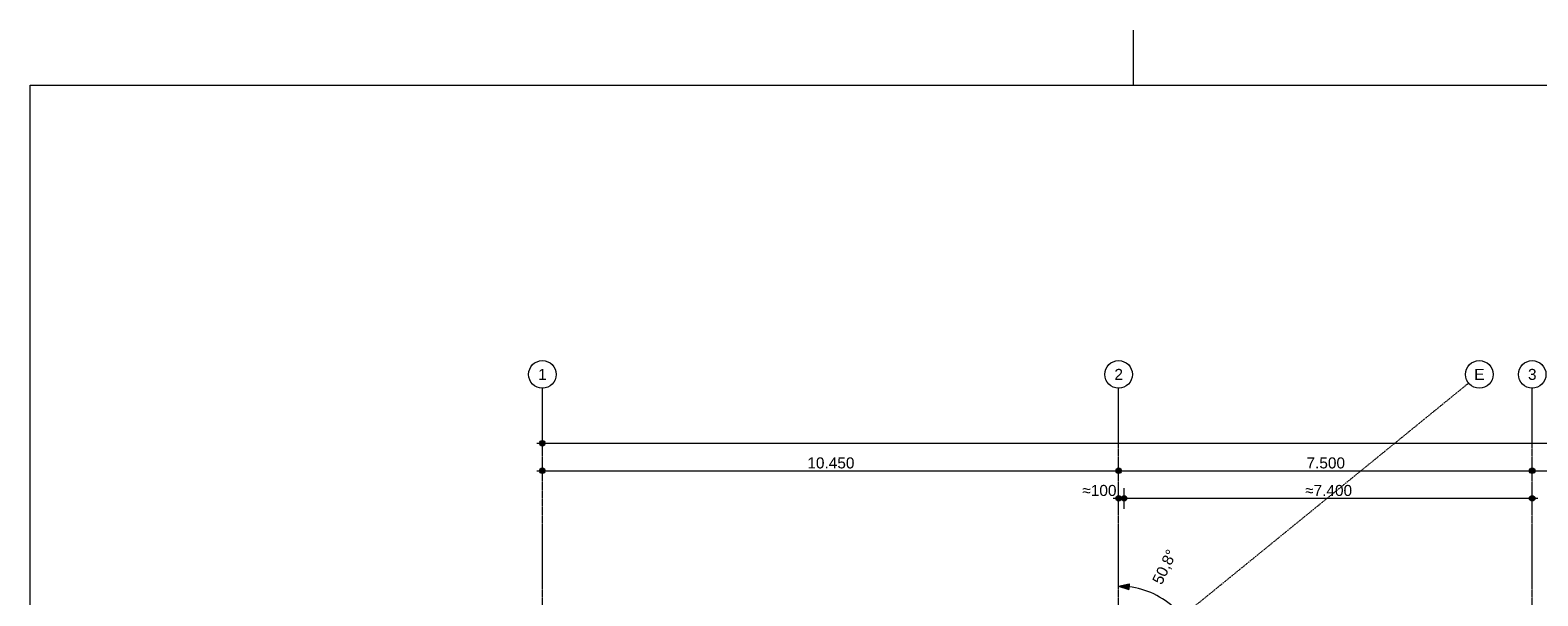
# Model space of a CAD drawing. Extents: x 0 to 92550, y 0 to 59400.
# Tile 55 of 94: x 1000 to 28342, y 49129 to 59400. Entities that reach past the tile are written whole.
import ezdxf
from ezdxf.xclip import XClip

# ---------------------------------------------------------------- set-up
doc = ezdxf.new("R2010")
doc.units = 0
doc.header["$MEASUREMENT"] = 0
doc.header["$XCLIPFRAME"] = 0
doc.linetypes.add('Streep-punt fijn', pattern=[1251.000023, 626.000023, -312.5, 0, -312.5])
doc.layers.add('ZZ A Stramien', color=7, linetype='Continuous')
doc.layers.add('ZZ Maatvoering 1_ 50_100', color=7, linetype='Continuous')
doc.styles.add('GENERATED_STYLE_2', font='arial.ttf')

# ---------------------------------------------------------------- blocks, each defined once
blk = doc.blocks.new('Drawing_1_1', base_point=(5739, 6500))
at = {"layer": 'ZZ Maatvoering 1_ 50_100', "linetype": 'Continuous', "lineweight": 0, "true_color": 0x000000}
for points in [[(10239, 51900), (10243, 51881), (10254, 51865), (10270, 51854), (10289, 51850), (10308, 51854), (10324, 51865), (10335, 51881), (10339, 51900), (10335, 51919), (10324, 51935), (10308, 51946), (10289, 51950), (10270, 51946), (10254, 51935), (10243, 51919)], [(10239, 51400), (10243, 51381), (10254, 51365), (10270, 51354), (10289, 51350), (10308, 51354), (10324, 51365), (10335, 51381), (10339, 51400), (10335, 51419), (10324, 51435), (10308, 51446), (10289, 51450), (10270, 51446), (10254, 51435), (10243, 51419)], [(20689, 51400), (20693, 51381), (20704, 51365), (20720, 51354), (20739, 51350), (20758, 51354), (20774, 51365), (20785, 51381), (20789, 51400), (20785, 51419), (20774, 51435), (20758, 51446), (20739, 51450), (20720, 51446), (20704, 51435), (20693, 51419)], [(28189, 51400), (28193, 51381), (28204, 51365), (28220, 51354), (28239, 51350), (28258, 51354), (28274, 51365), (28285, 51381), (28289, 51400), (28285, 51419), (28274, 51435), (28258, 51446), (28239, 51450), (28220, 51446), (28204, 51435), (28193, 51419)], [(20689, 50900), (20693, 50881), (20704, 50865), (20720, 50854), (20739, 50850), (20758, 50854), (20774, 50865), (20785, 50881), (20789, 50900), (20785, 50919), (20774, 50935), (20758, 50946), (20739, 50950), (20720, 50946), (20704, 50935), (20693, 50919)], [(20789, 50900), (20793, 50881), (20804, 50865), (20820, 50854), (20839, 50850), (20858, 50854), (20875, 50865), (20885, 50881), (20889, 50900), (20885, 50919), (20875, 50935), (20858, 50946), (20839, 50950), (20820, 50946), (20804, 50935), (20793, 50919)], [(28189, 50900), (28193, 50881), (28204, 50865), (28220, 50854), (28239, 50850), (28258, 50854), (28274, 50865), (28285, 50881), (28289, 50900), (28285, 50919), (28274, 50935), (28258, 50946), (28239, 50950), (28220, 50946), (28204, 50935), (28193, 50919)], [(20739, 49307), (20922, 49245), (20928, 49345)]]:
    blk.add_hatch(color=18, dxfattribs=at).paths.add_polyline_path(points)
at = {"layer": 'ZZ A Stramien', "color": 7, "linetype": 'Streep-punt fijn', "lineweight": 9, "ltscale": 0.01}
for p, q in [((5233, 35178), (27086, 52992)), ((10289, 6500), (10289, 52900)), ((20739, 6500), (20739, 52900)), ((28239, 6500), (28239, 52900))]:
    blk.add_line(p, q, dxfattribs=at)
at = {"layer": 'ZZ A Stramien', "color": 7, "linetype": 'Continuous', "lineweight": 9, "ltscale": 0.01}
for centre in [(10289, 53150), (20739, 53150), (27280, 53150), (28239, 53150)]:
    blk.add_circle(centre, 250, dxfattribs=at)
at = {"layer": 'ZZ A Stramien', "color": 7, "linetype": 'Streep-punt fijn', "lineweight": 9, "ltscale": 0.01}
for p in [(10289, 52900), (10289, 52900), (10289, 52900), (20739, 52900), (20739, 52900), (20739, 52900), (27086, 52992), (27086, 52992), (27086, 52992), (28239, 52900), (28239, 52900), (28239, 52900)]:
    blk.add_point(p, dxfattribs=at)
at = {"layer": 'ZZ Maatvoering 1_ 50_100', "color": 7, "linetype": 'Continuous', "lineweight": 5, "ltscale": 0.01}
for p, q in [((10289, 51950), (10289, 52087)), ((10189, 51900), (10239, 51900)), ((10289, 51713), (10289, 51850)), ((10339, 51900), (63189, 51900)), ((10289, 51450), (10289, 51588)), ((20739, 51450), (20739, 51588)), ((28239, 51450), (28239, 51588)), ((10189, 51400), (10239, 51400)), ((10289, 51213), (10289, 51350)), ((10339, 51400), (20689, 51400)), ((20739, 51213), (20739, 51350)), ((20789, 51400), (28189, 51400)), ((28239, 51213), (28239, 51350)), ((28289, 51400), (35689, 51400)), ((20639, 50900), (20689, 50900)), ((20739, 50950), (20739, 51087)), ((20789, 50900), (20789, 50900)), ((20839, 50950), (20839, 51087)), ((20889, 50900), (28189, 50900)), ((28239, 50950), (28239, 51087)), ((28289, 50900), (28339, 50900)), ((20739, 50712), (20739, 50850)), ((20839, 50712), (20839, 50850)), ((28239, 50712), (28239, 50850)), ((20739, 49307), (20928, 49345)), ((20739, 49307), (20922, 49245)), ((20928, 49345), (20922, 49245))]:
    blk.add_line(p, q, dxfattribs=at)
for centre in [(10289, 51900), (10289, 51400), (20739, 51400), (28239, 51400), (20739, 50900), (20839, 50900), (28239, 50900)]:
    blk.add_circle(centre, 50, dxfattribs=at)
blk.add_arc((20739, 47818), 1489, 46.3711, 82.8136, dxfattribs=at)
at = {"layer": 'ZZ A Stramien', "color": 7, "linetype": 'Continuous', "lineweight": 5, "char_height": 200, "attachment_point": 1, "style": 'GENERATED_STYLE_2'}
for s, insert in [('\\A1;{\\pql;\\pt0;\\fArial|b0|i0|c0|p0;\\W1.000000;1}', (10213, 53250)), ('\\A1;{\\pql;\\pt0;\\fArial|b0|i0|c0|p0;\\W1.000000;2}', (20663, 53250)), ('\\A1;{\\pql;\\pt0;\\fArial|b0|i0|c0|p0;\\W1.000000;E}', (27188, 53250)), ('\\A1;{\\pql;\\pt0;\\fArial|b0|i0|c0|p0;\\W1.000000;3}', (28163, 53250))]:
    blk.add_mtext(s, dxfattribs=dict(at, insert=insert))
at = {"layer": 'ZZ Maatvoering 1_ 50_100', "color": 7, "linetype": 'Continuous', "lineweight": 5, "char_height": 200, "attachment_point": 7, "style": 'GENERATED_STYLE_2'}
for s, insert, width in [('\\A1;{\\pql;\\fArial|b0|i0|c0|p0;\\W1.000000;10.450}', (15094, 51440), 838.93), ('\\A1;{\\pql;\\fArial|b0|i0|c0|p0;\\W1.000000;7.500}', (24146, 51440), 686.38), ('\\A1;{\\pql;\\fArial|b0|i0|c0|p0;\\W1.000000;≈100}', (20081, 50940), 608.17), ('\\A1;{\\pql;\\fArial|b0|i0|c0|p0;\\W1.000000;≈7.400}', (24121, 50940), 836.92)]:
    blk.add_mtext(s, dxfattribs=dict(at, insert=insert, width=width))
at = {"layer": 'ZZ Maatvoering 1_ 50_100', "color": 7, "linetype": 'Continuous', "lineweight": 5, "insert": (21554, 49301), "char_height": 200, "width": 643.53, "attachment_point": 7, "rotation": 64.5924, "style": 'GENERATED_STYLE_2'}
blk.add_mtext('\\A1;{\\pql;\\fArial|b0|i0|c0|p0;\\W1.000000;50,8°}', dxfattribs=at)

msp = doc.modelspace()

# ---------------------------------------------------------------- linework, layer by layer
at = {"color": 7, "linetype": 'Continuous', "lineweight": 5, "ltscale": 0.01}
msp.add_line((21000, 59400), (21000, 58400), dxfattribs=at)

# ---------------------------------------------------------------- block references
at = {"color": 7, "linetype": 'Continuous', "lineweight": 25, "ltscale": 0.01}
ref = msp.add_blockref('Drawing_1_1', (5739, 6500), dxfattribs=at)
XClip(ref).set_block_clipping_path([(1000, 1000), (74950, 58400)])

# ---------------------------------------------------------------- next in the draw order: linework, layer by layer
at = {"color": 7, "linetype": 'Continuous', "lineweight": 15, "ltscale": 0.01, "flags": 128}
msp.add_lwpolyline([(1000, 58400), (83100, 58400), (83100, 1000), (1000, 1000)], close=True, dxfattribs=at)

doc.saveas('drawing.dxf')
